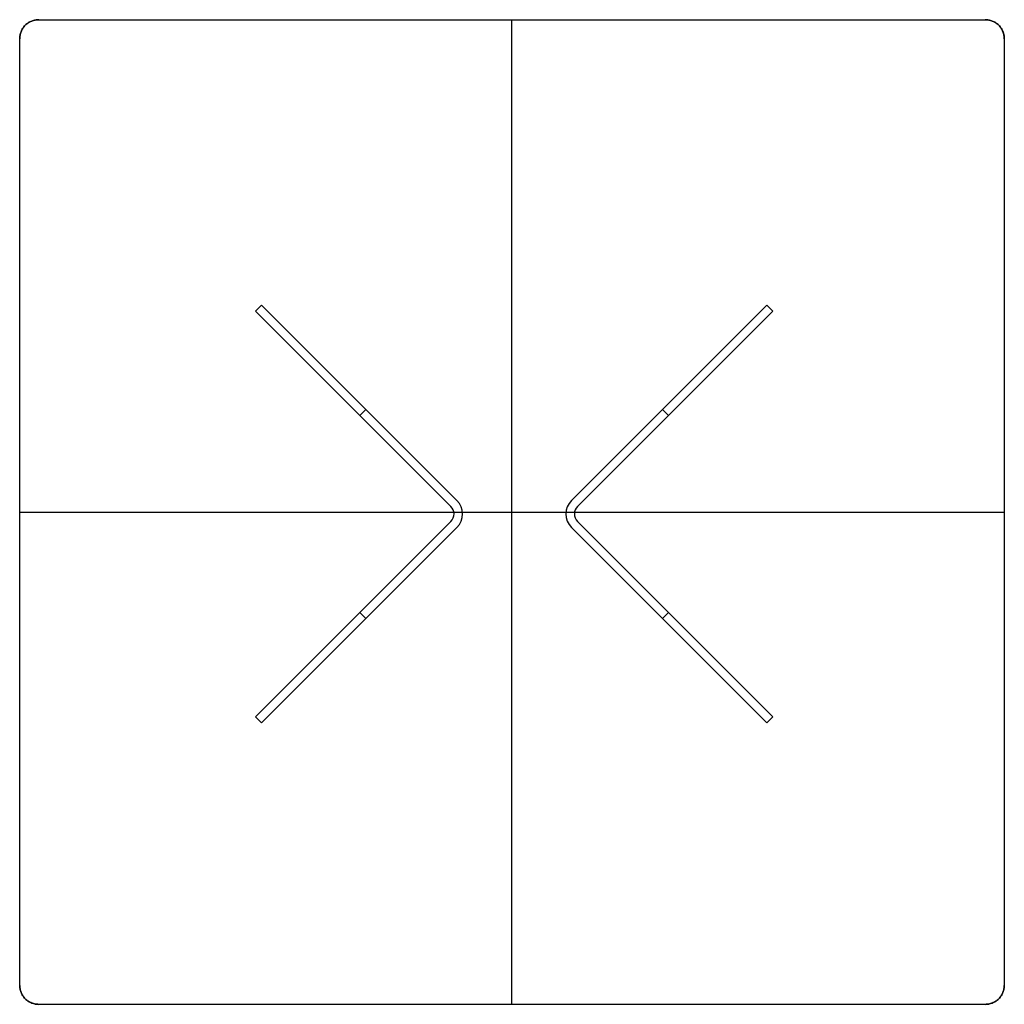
# Model space of a CAD drawing. Header units: millimetres. Extents: x 1931 to 3331, y -3242 to -1842.
import ezdxf

# ---------------------------------------------------------------- set-up
doc = ezdxf.new("R2010")
doc.units = ezdxf.units.MM
doc.header["$MEASUREMENT"] = 0
doc.layers.add('DEFAULT', color=7, linetype='Continuous')

msp = doc.modelspace()

# ---------------------------------------------------------------- linework, layer by layer
at = {"layer": 'DEFAULT'}
for p, q in [((1958.4, -1842.1), (3304.4, -1842.1)), ((1958.4, -1842.1, 15), (3304.4, -1842.1, 15)), ((1931.4, -3215.1), (1931.4, -1869.1)), ((1931.4, -3215.1, 15), (1931.4, -1869.1, 15)), ((3331.4, -1869.1), (3331.4, -3215.1)), ((3331.4, -1869.1, 15), (3331.4, -3215.1, 15)), ((2271, -2252), (2271, -2252, -720)), ((2275.2, -2247.8), (2553.1, -2525.7)), ((2275.2, -2247.8, -720), (2553.1, -2525.7, -720)), ((2275.2, -2247.8), (2275.2, -2247.8, -720)), ((2553.1, -2525.7, -360), (2275.2, -2247.8, -360)), ((2716.1, -2525.7), (2993.9, -2247.8)), ((2716.1, -2525.7, -720), (2993.9, -2247.8, -720)), ((2993.9, -2247.8, -360), (2716.1, -2525.7, -360)), ((2993.9, -2247.8), (2993.9, -2247.8, -720)), ((2998.2, -2252), (2998.2, -2252, -720)), ((2266.7, -2256.3), (2266.7, -2256.3, -720)), ((3002.4, -2256.3), (3002.4, -2256.3, -720)), ((2414.2, -2386.7), (2414.2, -2386.7, -720)), ((2855, -2386.7), (2855, -2386.7, -720)), ((2415.2, -2404.8), (2423.7, -2396.3)), ((2415.2, -2404.8, -720), (2423.7, -2396.3, -720)), ((2853.9, -2404.8), (2845.5, -2396.3)), ((2853.9, -2404.8, -720), (2845.5, -2396.3, -720)), ((2553.1, -2525.7), (2553.1, -2525.7, -720)), ((2716.1, -2525.7), (2716.1, -2525.7, -720)), ((2544.6, -2534.2), (2544.6, -2534.2, -720)), ((2724.5, -2534.2), (2724.5, -2534.2, -720)), ((2266.7, -2833.3), (2544.6, -2555.4)), ((2266.7, -2833.3, -720), (2544.6, -2555.4, -720)), ((2544.6, -2555.4, -360), (2266.7, -2833.3, -360)), ((2544.6, -2555.4), (2544.6, -2555.4, -720)), ((2724.5, -2555.4), (3002.4, -2833.3)), ((2724.5, -2555.4, -720), (3002.4, -2833.3, -720)), ((3002.4, -2833.3, -360), (2724.5, -2555.4, -360)), ((2724.5, -2555.4), (2724.5, -2555.4, -720)), ((2553.1, -2563.9), (2275.2, -2841.8)), ((2553.1, -2563.9, -720), (2275.2, -2841.8, -720)), ((2275.2, -2841.8, -360), (2553.1, -2563.9, -360)), ((2553.1, -2563.9), (2553.1, -2563.9, -720)), ((2993.9, -2841.8), (2716.1, -2563.9)), ((2993.9, -2841.8, -720), (2716.1, -2563.9, -720)), ((2716.1, -2563.9, -360), (2993.9, -2841.8, -360)), ((2716.1, -2563.9), (2716.1, -2563.9, -720)), ((2423.7, -2693.3), (2415.2, -2684.8)), ((2423.7, -2693.3, -720), (2415.2, -2684.8, -720)), ((2853.9, -2684.8), (2845.5, -2693.3)), ((2853.9, -2684.8, -720), (2845.5, -2693.3, -720)), ((2275.2, -2841.8), (2266.7, -2833.3)), ((2275.2, -2841.8, -720), (2266.7, -2833.3, -720)), ((2266.7, -2833.3), (2266.7, -2833.3, -720)), ((2266.7, -2833.3, -360), (2275.2, -2841.8, -360)), ((2271, -2837.5), (2271, -2837.5, -720)), ((2275.2, -2841.8), (2275.2, -2841.8, -720)), ((3002.4, -2833.3), (2993.9, -2841.8)), ((3002.4, -2833.3, -720), (2993.9, -2841.8, -720)), ((2993.9, -2841.8, -360), (3002.4, -2833.3, -360)), ((2993.9, -2841.8), (2993.9, -2841.8, -720)), ((2998.2, -2837.5), (2998.2, -2837.5, -720)), ((3002.4, -2833.3), (3002.4, -2833.3, -720)), ((3304.4, -3242.1), (1958.4, -3242.1)), ((3304.4, -3242.1, 15), (1958.4, -3242.1, 15))]:
    msp.add_line(p, q, dxfattribs=at)
for points in [[(2266.7, -2256.3), (2275.2, -2247.8)], [(2266.7, -2256.3), (2275.2, -2247.8)], [(2275.2, -2247.8), (2266.7, -2256.3)], [(2993.9, -2247.8), (3002.4, -2256.3)], [(2993.9, -2247.8), (3002.4, -2256.3)], [(3002.4, -2256.3), (2993.9, -2247.8)], [(2544.6, -2534.2), (2266.7, -2256.3)], [(2544.6, -2534.2), (2266.7, -2256.3)], [(2266.7, -2256.3), (2544.6, -2534.2)], [(3002.4, -2256.3), (2724.5, -2534.2)], [(3002.4, -2256.3), (2724.5, -2534.2)], [(2724.5, -2534.2), (3002.4, -2256.3)]]:
    msp.add_lwpolyline(points, dxfattribs=at)
for centre, radius, start, end in [((2534, -2544.8), 27, 315, 45), ((2534, -2544.8, -720), 27, 315, 45), ((2534, -2544.8, -360), 27, 315, 45), ((2735.1, -2544.8), 27, 135, 225), ((2735.1, -2544.8, -720), 27, 135, 225), ((2735.1, -2544.8, -360), 27, 135, 225), ((2534, -2544.8), 15, 315, 45), ((2534, -2544.8, -720), 15, 315, 45), ((2534, -2544.8, -360), 15, 315, 45), ((2735.1, -2544.8), 15, 135, 225), ((2735.1, -2544.8, -720), 15, 135, 225), ((2735.1, -2544.8, -360), 15, 135, 225)]:
    msp.add_arc(centre, radius, start, end, dxfattribs=at)
for points, weights in [([(1958.4, -1842.1), (1931.4, -1842.1), (1931.4, -1869.1)], [1, 0.707106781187, 1]), ([(1931.4, -1869.1, 15), (1931.4, -1842.1, 15), (1958.4, -1842.1, 15)], [1, 0.707106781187, 1]), ([(1931.4, -1869.1, 15), (1931.4, -1842.1, 15), (1958.4, -1842.1, 15)], [1, 0.707106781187, 1]), ([(3331.4, -1869.1), (3331.4, -1842.1), (3304.4, -1842.1)], [1, 0.707106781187, 1]), ([(3304.4, -1842.1, 15), (3331.4, -1842.1, 15), (3331.4, -1869.1, 15)], [1, 0.707106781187, 1]), ([(3304.4, -1842.1, 15), (3331.4, -1842.1, 15), (3331.4, -1869.1, 15)], [1, 0.707106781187, 1]), ([(3326.1, -1853), (3331.4, -1860.1), (3331.4, -1869.1)], [0.858151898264, 0.879504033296, 1]), ([(1931.4, -3215.1), (1931.4, -3242.1), (1958.4, -3242.1)], [1, 0.707106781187, 1]), ([(1958.4, -3242.1, 15), (1931.4, -3242.1, 15), (1931.4, -3215.1, 15)], [1, 0.707106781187, 1]), ([(1931.4, -3215.1, 15), (1931.4, -3242.1, 15), (1958.4, -3242.1, 15)], [1, 0.707106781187, 1]), ([(3304.4, -3242.1), (3331.4, -3242.1), (3331.4, -3215.1)], [1, 0.707106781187, 1]), ([(3331.4, -3215.1, 15), (3331.4, -3242.1, 15), (3304.4, -3242.1, 15)], [1, 0.707106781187, 1]), ([(3331.4, -3215.1, 15), (3331.4, -3242.1, 15), (3304.4, -3242.1, 15)], [1, 0.707106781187, 1])]:
    msp.add_rational_spline(points, weights, degree=2, dxfattribs=at)
for points, degree in [([(1958.4, -1842.1), (1958.4, -1842.1, 5), (1958.4, -1842.1, 10), (1958.4, -1842.1, 15)], 3), ([(1958.4, -1842.1, 7.5), (2631.4, -1842.1, 7.5), (3304.4, -1842.1, 7.5)], 2), ([(2631.4, -3242.1), (2631.4, -2542.1), (2631.4, -1842.1)], 2), ([(2631.4, -3242.1, 15), (2631.4, -2542.1, 15), (2631.4, -1842.1, 15)], 2), ([(2631.4, -1842.1), (2631.4, -1842.1, 7.5), (2631.4, -1842.1, 15)], 2), ([(3304.4, -1842.1), (3304.4, -1842.1, 5), (3304.4, -1842.1, 10), (3304.4, -1842.1, 15)], 3), ([(1939.3, -1850), (1939.3, -1850, 5), (1939.3, -1850, 10), (1939.3, -1850, 15)], 3), ([(3323.5, -1850), (3323.5, -1850, 5), (3323.5, -1850, 10), (3323.5, -1850, 15)], 3), ([(1931.4, -1869.1), (1931.4, -1869.1, 5), (1931.4, -1869.1, 10), (1931.4, -1869.1, 15)], 3), ([(1931.4, -3215.1, 7.5), (1931.4, -2542.1, 7.5), (1931.4, -1869.1, 7.5)], 2), ([(3331.4, -1869.1), (3331.4, -1869.1, 5), (3331.4, -1869.1, 10), (3331.4, -1869.1, 15)], 3), ([(3331.4, -1869.1, 7.5), (3331.4, -2542.1, 7.5), (3331.4, -3215.1, 7.5)], 2), ([(1931.4, -2542.1), (1931.4, -2542.1, 7.5), (1931.4, -2542.1, 15)], 2), ([(1931.4, -2542.1), (2631.4, -2542.1), (3331.4, -2542.1)], 2), ([(1931.4, -2542.1, 15), (2631.4, -2542.1, 15), (3331.4, -2542.1, 15)], 2), ([(3331.4, -2542.1), (3331.4, -2542.1, 7.5), (3331.4, -2542.1, 15)], 2), ([(1931.4, -3215.1, 15), (1931.4, -3215.1, 10), (1931.4, -3215.1, 5), (1931.4, -3215.1)], 3), ([(3331.4, -3215.1), (3331.4, -3215.1, 5), (3331.4, -3215.1, 10), (3331.4, -3215.1, 15)], 3), ([(1939.3, -3234.1, 15), (1939.3, -3234.1, 10), (1939.3, -3234.1, 5), (1939.3, -3234.1)], 3), ([(1958.4, -3242.1, 15), (1958.4, -3242.1, 10), (1958.4, -3242.1, 5), (1958.4, -3242.1)], 3), ([(3304.4, -3242.1, 7.5), (2631.4, -3242.1, 7.5), (1958.4, -3242.1, 7.5)], 2), ([(2631.4, -3242.1), (2631.4, -3242.1, 7.5), (2631.4, -3242.1, 15)], 2), ([(3304.4, -3242.1), (3304.4, -3242.1, 5), (3304.4, -3242.1, 10), (3304.4, -3242.1, 15)], 3), ([(3323.5, -3234.1), (3323.5, -3234.1, 5), (3323.5, -3234.1, 10), (3323.5, -3234.1, 15)], 3)]:
    msp.add_open_spline(points, degree=degree, dxfattribs=at)

doc.saveas('drawing.dxf')
